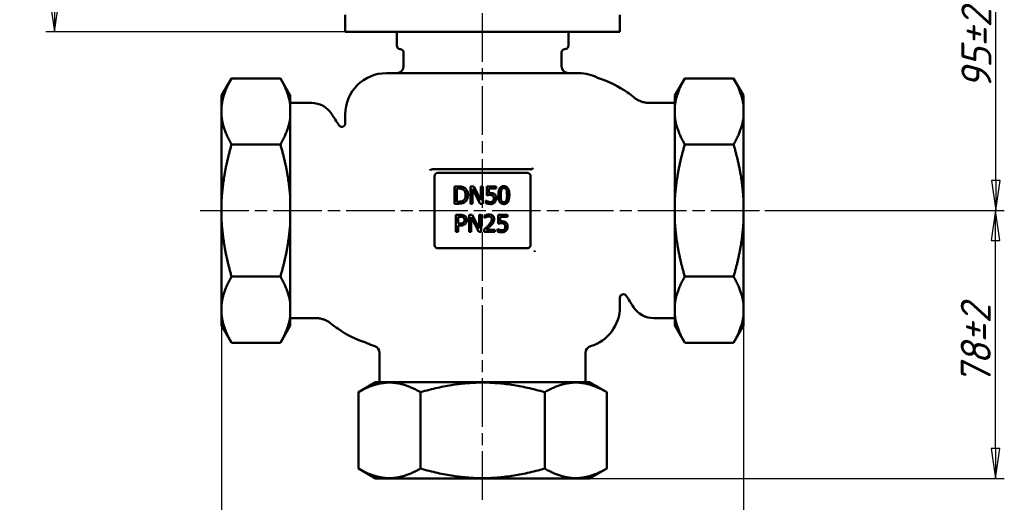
# Model space of a CAD drawing. Header units: millimetres. Extents: x -2152 to 4800, y -270 to 948.
# Tile 4 of 8: x 173 to 460, y 210 to 350. Entities that reach past the tile are written whole.
import ezdxf

# ---------------------------------------------------------------- set-up
doc = ezdxf.new("R2010")
doc.units = ezdxf.units.MM
doc.header["$LTSCALE"] = 2.5
doc.linetypes.add('CHAIN', pattern=[0.7087, 0.4724, -0.0591, 0.1181, -0.0591])
for name, color, linetype, lineweight in [('Видимый контур (ГОСТ)', 7, 'Continuous', 50), ('Осевая линия (ГОСТ)', 7, 'Continuous', 25), ('Размер (ГОСТ)', 7, 'Continuous', 25)]:
    doc.layers.add(name, color=color, linetype=linetype, lineweight=lineweight)
doc.styles.add('Обычный текст (ГОСТ)', font='GOST Common Italic.ttf')
doc.dimstyles.new('Обычный (ГОСТ)', dxfattribs={"dimscale": 2.5, "dimtxt": 3.5, "dimasz": 3.5, "dimexe": 1, "dimexo": 0, "dimgap": 0.5, "dimtad": 1, "dimtxsty": 'Обычный текст (ГОСТ)', "dimblk": 'Filled-1', "dimcen": 0.09, "dimdle": 15, "dimclrd": 256, "dimclre": 256, "dimclrt": 256, "dimazin": 2, "dimtfac": 0.714286, "dimtdec": 3, "dimtmove": 0, "dimatfit": 3, "dimfxl": 1, "dimtolj": 1, "dimlwd": 25, "dimlwe": 25, "dimarcsym": 0})

# ---------------------------------------------------------------- blocks, each defined once
blk = doc.blocks.new('Filled-1')
at = {"color": 0}
for p, q in [((0, 0), (-1, 0.143)), ((-1, 0.143), (-1, -0.143)), ((-1, 0), (0, 0)), ((-1, -0.143), (0, 0))]:
    blk.add_line(p, q, dxfattribs=at)
at = {"color": 0, "flags": 128}
blk.add_lwpolyline([(-1, -0.143), (0, 0), (-1, 0.143), (-1, -0.143)], dxfattribs=at)
at = {"color": 0}
blk.add_solid([(-1, -0.143), (0, 0), (-1, 0.143), (-1, -0.143)], dxfattribs=at)
blk = doc.blocks.new('*D11')
at = {"layer": 'Defpoints', "color": 0, "linetype": 'Continuous', "transparency": 16777216}
for p in [(231.78, 267.32), (383.78, 267.32), (383.78, 154.82)]:
    blk.add_point(p, dxfattribs=at)
at = {"layer": 'Размер (ГОСТ)', "linetype": 'Continuous', "lineweight": 25, "transparency": 16777216}
for p, q in [((231.78, 267.32), (231.78, 152.32)), ((383.78, 267.32), (383.78, 152.32)), ((240.53, 154.82), (375.03, 154.82))]:
    blk.add_line(p, q, dxfattribs=at)
at = {"layer": 'Размер (ГОСТ)', "linetype": 'Continuous', "lineweight": 25, "transparency": 16777216, "xscale": 8.75, "yscale": 8.75, "zscale": 8.75, "rotation": 180}
blk.add_blockref('Filled-1', (231.78, 154.82), dxfattribs=at)
at = {"layer": 'Размер (ГОСТ)', "linetype": 'Continuous', "lineweight": 25, "transparency": 16777216, "xscale": 8.75, "yscale": 8.75, "zscale": 8.75}
blk.add_blockref('Filled-1', (383.78, 154.82), dxfattribs=at)
at = {"layer": 'Размер (ГОСТ)', "linetype": 'Continuous', "lineweight": 25, "transparency": 16777216, "insert": (293.7, 164.82), "char_height": 8.75, "attachment_point": 1, "style": 'Обычный текст (ГОСТ)'}
blk.add_mtext('\\A1;\\fGOST Common|b0|i1;{\\H8.7500;152±2}', dxfattribs=at)
blk = doc.blocks.new('*D12')
at = {"layer": 'Defpoints', "color": 0, "linetype": 'Continuous', "transparency": 16777216}
for p in [(390.03, 294.57), (457.17, 294.57), (338.96, 216.57)]:
    blk.add_point(p, dxfattribs=at)
at = {"layer": 'Размер (ГОСТ)', "linetype": 'Continuous', "lineweight": 25, "transparency": 16777216}
for p, q in [((390.03, 294.57), (459.67, 294.57)), ((457.17, 225.32), (457.17, 285.82)), ((338.96, 216.57), (459.67, 216.57))]:
    blk.add_line(p, q, dxfattribs=at)
at = {"layer": 'Размер (ГОСТ)', "linetype": 'Continuous', "lineweight": 25, "transparency": 16777216, "xscale": 8.75, "yscale": 8.75, "zscale": 8.75}
for p, rotation in [((457.17, 294.57), 90), ((457.17, 216.57), 270)]:
    blk.add_blockref('Filled-1', p, dxfattribs=dict(at, rotation=rotation))
at = {"layer": 'Размер (ГОСТ)', "linetype": 'Continuous', "lineweight": 25, "transparency": 16777216, "insert": (447.05, 243.84), "char_height": 8.75, "attachment_point": 1, "rotation": 90, "style": 'Обычный текст (ГОСТ)'}
blk.add_mtext('\\A1;\\fGOST Common|b0|i1;{\\H8.7500;78±2}', dxfattribs=at)
blk = doc.blocks.new('*D13')
at = {"layer": 'Defpoints', "color": 0, "linetype": 'Continuous', "transparency": 16777216}
for p in [(319.74, 389.57), (457.24, 389.57), (390.03, 294.57)]:
    blk.add_point(p, dxfattribs=at)
at = {"layer": 'Размер (ГОСТ)', "linetype": 'Continuous', "lineweight": 25, "transparency": 16777216}
for p, q in [((319.74, 389.57), (459.74, 389.57)), ((457.24, 303.32), (457.24, 380.82)), ((390.03, 294.57), (459.74, 294.57))]:
    blk.add_line(p, q, dxfattribs=at)
at = {"layer": 'Размер (ГОСТ)', "linetype": 'Continuous', "lineweight": 25, "transparency": 16777216, "xscale": 8.75, "yscale": 8.75, "zscale": 8.75}
for p, rotation in [((457.24, 389.57), 90), ((457.24, 294.57), 270)]:
    blk.add_blockref('Filled-1', p, dxfattribs=dict(at, rotation=rotation))
at = {"layer": 'Размер (ГОСТ)', "linetype": 'Continuous', "lineweight": 25, "transparency": 16777216, "insert": (447.24, 329.91), "char_height": 8.75, "attachment_point": 1, "rotation": 90, "style": 'Обычный текст (ГОСТ)'}
blk.add_mtext('\\A1;\\fGOST Common|b0|i1;{\\H8.7500;95±2}', dxfattribs=at)
blk = doc.blocks.new('*D16')
at = {"layer": 'Defpoints', "color": 0, "linetype": 'Continuous', "transparency": 16777216}
for p in [(183.11, 615.57), (259.86, 615.57), (267.78, 346.57)]:
    blk.add_point(p, dxfattribs=at)
at = {"layer": 'Размер (ГОСТ)', "linetype": 'Continuous', "lineweight": 25, "transparency": 16777216}
for p, q in [((259.86, 615.57), (180.61, 615.57)), ((183.11, 355.32), (183.11, 606.82)), ((267.78, 346.57), (180.61, 346.57))]:
    blk.add_line(p, q, dxfattribs=at)
at = {"layer": 'Размер (ГОСТ)', "linetype": 'Continuous', "lineweight": 25, "transparency": 16777216, "xscale": 8.75, "yscale": 8.75, "zscale": 8.75}
for p, rotation in [((183.11, 615.57), 90), ((183.11, 346.57), 270)]:
    blk.add_blockref('Filled-1', p, dxfattribs=dict(at, rotation=rotation))
at = {"layer": 'Размер (ГОСТ)', "linetype": 'Continuous', "lineweight": 25, "transparency": 16777216, "insert": (173.11, 471.63), "char_height": 8.75, "attachment_point": 1, "rotation": 90, "style": 'Обычный текст (ГОСТ)'}
blk.add_mtext('\\A1;269', dxfattribs=at)

msp = doc.modelspace()

# ---------------------------------------------------------------- linework, layer by layer
at = {"layer": 'Видимый контур (ГОСТ)'}
for p, q in [((267.78, 351.573), (267.78, 346.573)), ((347.78, 351.573), (347.78, 346.573)), ((267.78, 346.573), (347.78, 346.573)), ((282.78, 346.573), (282.78, 342.573)), ((332.78, 346.573), (332.78, 342.573)), ((284.78, 336.573), (284.78, 340.573)), ((330.78, 336.573), (330.78, 340.573)), ((231.78, 328.059), (234.667, 333.059)), ((234.667, 333.059), (248.893, 333.059)), ((251.78, 328.059), (248.893, 333.059)), ((279.78, 334.573), (335.78, 334.573)), ((363.78, 328.059), (366.667, 333.059)), ((380.893, 333.059), (366.667, 333.059)), ((383.78, 328.059), (380.893, 333.059)), ((231.78, 328.059), (231.78, 325.052)), ((251.78, 325.052), (251.78, 328.059)), ((363.78, 328.059), (363.78, 325.052)), ((383.78, 325.052), (383.78, 328.059)), ((231.78, 325.052), (231.78, 321.822)), ((251.78, 325.903), (257.933, 325.903)), ((251.78, 325.052), (251.78, 321.822)), ((363.78, 325.903), (356.357, 325.903)), ((363.78, 321.822), (363.78, 325.052)), ((383.78, 321.822), (383.78, 325.052)), ((231.78, 321.822), (231.78, 297.803)), ((251.78, 297.803), (251.78, 321.822)), ((267.78, 319.937), (267.78, 322.573)), ((363.78, 321.822), (363.78, 297.803)), ((383.78, 297.803), (383.78, 321.822)), ((234.667, 313.816), (248.893, 313.816)), ((380.893, 313.816), (366.667, 313.816)), ((293.382, 306.573), (321.846, 306.573)), ((293.78, 304.713), (293.78, 304.573)), ((293.78, 304.573), (293.78, 284.573)), ((320.78, 305.573), (294.78, 305.573)), ((321.78, 304.573), (321.78, 304.713)), ((321.78, 284.573), (321.78, 304.573)), ((300.738, 301.569), (299.599, 301.569)), ((299.599, 301.569), (299.599, 296.569)), ((305.207, 301.569), (304.263, 301.569)), ((304.263, 301.569), (304.263, 296.569)), ((307.221, 297.61), (305.207, 301.569)), ((307.841, 301.569), (307.221, 301.569)), ((307.221, 301.569), (307.221, 297.61)), ((307.841, 296.569), (307.841, 301.569)), ((311.714, 301.569), (308.971, 301.569)), ((308.971, 301.569), (308.971, 298.992)), ((311.714, 300.981), (311.714, 301.569)), ((300.264, 300.994), (300.77, 300.994)), ((300.264, 297.144), (300.264, 300.994)), ((304.883, 296.569), (304.883, 300.88)), ((304.883, 300.88), (307.095, 296.569)), ((309.615, 299.648), (309.615, 300.981)), ((309.615, 300.981), (311.714, 300.981)), ((231.78, 297.803), (231.78, 291.342)), ((251.78, 297.803), (251.78, 291.342)), ((299.599, 296.569), (300.75, 296.569)), ((300.77, 297.144), (300.264, 297.144)), ((304.263, 296.569), (304.883, 296.569)), ((307.095, 296.569), (307.841, 296.569)), ((308.813, 297.456), (308.764, 297.456)), ((308.764, 297.456), (308.764, 296.747)), ((363.78, 291.342), (363.78, 297.803)), ((383.78, 291.342), (383.78, 297.803)), ((301.291, 293.337), (300.035, 293.337)), ((300.035, 293.337), (300.035, 288.337)), ((300.699, 290.768), (300.699, 292.761)), ((300.699, 292.761), (301.25, 292.761)), ((304.771, 293.337), (303.827, 293.337)), ((303.827, 293.337), (303.827, 288.337)), ((304.447, 292.648), (306.659, 288.337)), ((304.447, 288.337), (304.447, 292.648)), ((306.785, 289.378), (304.771, 293.337)), ((307.405, 293.337), (306.785, 293.337)), ((306.785, 293.337), (306.785, 289.378)), ((307.405, 288.337), (307.405, 293.337)), ((308.381, 293.142), (308.381, 292.429)), ((315.031, 293.337), (312.287, 293.337)), ((312.287, 293.337), (312.287, 290.76)), ((312.932, 291.416), (312.932, 292.749)), ((312.932, 292.749), (315.031, 292.749)), ((315.031, 292.749), (315.031, 293.337)), ((231.78, 291.342), (231.78, 267.323)), ((251.78, 267.323), (251.78, 291.342)), ((301.153, 290.768), (300.699, 290.768)), ((300.699, 288.337), (300.699, 290.2)), ((300.699, 290.2), (301.262, 290.2)), ((308.381, 292.429), (308.418, 292.429)), ((363.78, 291.342), (363.78, 267.323)), ((383.78, 267.323), (383.78, 291.342)), ((300.035, 288.337), (300.699, 288.337)), ((303.827, 288.337), (304.447, 288.337)), ((306.659, 288.337), (307.405, 288.337)), ((308.276, 289.046), (308.276, 288.337)), ((308.276, 288.337), (311.36, 288.337)), ((311.36, 288.916), (308.904, 288.916)), ((311.36, 288.337), (311.36, 288.916)), ((312.129, 289.224), (312.081, 289.224)), ((312.081, 289.224), (312.081, 288.515)), ((293.78, 284.573), (293.78, 284.159)), ((321.78, 284.432), (321.78, 284.573)), ((294.78, 283.573), (320.78, 283.573)), ((234.667, 275.329), (248.893, 275.329)), ((380.893, 275.329), (366.667, 275.329)), ((231.78, 267.323), (231.78, 264.093)), ((251.78, 267.323), (251.78, 264.093)), ((347.78, 269.208), (347.78, 266.573)), ((363.78, 264.093), (363.78, 267.323)), ((383.78, 264.093), (383.78, 267.323)), ((231.78, 264.093), (231.78, 261.086)), ((251.78, 261.086), (251.78, 264.093)), ((363.78, 264.093), (363.78, 261.086)), ((383.78, 261.086), (383.78, 264.093)), ((231.78, 261.086), (234.667, 256.086)), ((251.78, 261.086), (248.893, 256.086)), ((251.78, 263.243), (259.203, 263.243)), ((363.78, 263.243), (357.627, 263.243)), ((363.78, 261.086), (366.667, 256.086)), ((383.78, 261.086), (380.893, 256.086)), ((234.667, 256.086), (248.893, 256.086)), ((380.893, 256.086), (366.667, 256.086)), ((277.78, 253.156), (277.78, 244.573)), ((337.78, 253.156), (337.78, 244.573)), ((276.603, 244.573), (271.603, 241.686)), ((338.957, 244.573), (276.603, 244.573)), ((338.957, 244.573), (343.957, 241.686)), ((271.603, 241.686), (271.603, 219.459)), ((289.692, 241.686), (289.692, 219.459)), ((325.868, 241.686), (325.868, 219.459)), ((343.957, 241.686), (343.957, 219.459)), ((276.603, 216.573), (271.603, 219.459)), ((338.957, 216.573), (343.957, 219.459)), ((276.603, 216.573), (338.957, 216.573))]:
    msp.add_line(p, q, dxfattribs=at)
for centre, radius, start, end in [((283.78, 342.573), 1, 180, 270), ((283.78, 340.573), 1, 0, 90), ((331.78, 340.573), 1, 90, 180), ((331.78, 342.573), 1, 270, 0), ((282.78, 336.573), 2, 270, 0), ((332.78, 336.573), 2, 180, 270), ((279.78, 322.573), 12, 90, 180), ((335.78, 322.573), 12, 61.78679, 90), ((257.933, 318.903), 7, 32.53987, 90), ((266.78, 319.937), 1, 213.02992, 0), ((294.78, 304.573), 1, 90, 180), ((320.78, 304.573), 1, 0, 90), ((294.78, 284.573), 1, 180, 270), ((320.78, 284.573), 1, 270, 0), ((348.78, 269.208), 1, 33.02992, 180), ((335.78, 266.573), 12, 286.60155, 0), ((357.627, 270.243), 7, 212.53987, 270), ((279.78, 266.573), 12, 241.78679, 253.39845), ((275.78, 253.156), 2, 0, 73.39845), ((339.78, 253.156), 2, 106.60155, 180)]:
    msp.add_arc(centre, radius, start, end, dxfattribs=at)
for points, weights in [([(234.667, 333.059), (232.195, 328.777), (231.78, 325.052)], [1.00878643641, 1.03020472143, 1]), ([(251.78, 325.052), (251.365, 328.777), (248.893, 333.059)], [1, 1.03020472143, 1.00878643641]), ([(366.667, 333.059), (364.195, 328.777), (363.78, 325.052)], [1.00878643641, 1.03020472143, 1]), ([(383.78, 325.052), (383.365, 328.777), (380.893, 333.059)], [1, 1.03020472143, 1.00878643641]), ([(231.78, 321.822), (232.195, 318.097), (234.667, 313.816)], [1, 1.03020472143, 1.00878643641]), ([(248.893, 313.816), (251.365, 318.097), (251.78, 321.822)], [1.00878643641, 1.03020472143, 1]), ([(363.78, 321.822), (364.195, 318.097), (366.667, 313.816)], [1, 1.03020472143, 1.00878643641]), ([(380.893, 313.816), (383.365, 318.097), (383.78, 321.822)], [1.00878643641, 1.03020472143, 1]), ([(234.667, 313.816), (232.195, 305.253), (231.78, 297.803)], [1.00878643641, 1.03020472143, 1]), ([(251.78, 297.803), (251.365, 305.253), (248.893, 313.816)], [1, 1.03020472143, 1.00878643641]), ([(366.667, 313.816), (364.195, 305.253), (363.78, 297.803)], [1.00878643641, 1.03020472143, 1]), ([(383.78, 297.803), (383.365, 305.253), (380.893, 313.816)], [1, 1.03020472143, 1.00878643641]), ([(231.78, 291.342), (232.195, 283.892), (234.667, 275.329)], [1, 1.03020472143, 1.00878643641]), ([(248.893, 275.329), (251.365, 283.892), (251.78, 291.342)], [1.00878643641, 1.03020472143, 1]), ([(363.78, 291.342), (364.195, 283.892), (366.667, 275.329)], [1, 1.03020472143, 1.00878643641]), ([(380.893, 275.329), (383.365, 283.892), (383.78, 291.342)], [1.00878643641, 1.03020472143, 1]), ([(234.667, 275.329), (232.195, 271.048), (231.78, 267.323)], [1.00878643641, 1.03020472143, 1]), ([(251.78, 267.323), (251.365, 271.048), (248.893, 275.329)], [1, 1.03020472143, 1.00878643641]), ([(366.667, 275.329), (364.195, 271.048), (363.78, 267.323)], [1.00878643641, 1.03020472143, 1]), ([(383.78, 267.323), (383.365, 271.048), (380.893, 275.329)], [1, 1.03020472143, 1.00878643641]), ([(231.78, 264.093), (232.195, 260.368), (234.667, 256.086)], [1, 1.03020472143, 1.00878643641]), ([(248.893, 256.086), (251.365, 260.368), (251.78, 264.093)], [1.00878643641, 1.03020472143, 1]), ([(363.78, 264.093), (364.195, 260.368), (366.667, 256.086)], [1, 1.03020472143, 1.00878643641]), ([(380.893, 256.086), (383.365, 260.368), (383.78, 264.093)], [1.00878643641, 1.03020472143, 1]), ([(289.692, 241.686), (280.648, 246.907), (271.603, 241.686)], [1, 1.15470053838, 1]), ([(325.868, 241.686), (307.78, 246.907), (289.692, 241.686)], [1, 1.15470053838, 1]), ([(343.957, 241.686), (334.913, 246.907), (325.868, 241.686)], [1, 1.15470053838, 1]), ([(271.603, 219.459), (280.648, 214.238), (289.692, 219.459)], [1, 1.15470053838, 1]), ([(289.692, 219.459), (307.78, 214.238), (325.868, 219.459)], [1, 1.15470053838, 1]), ([(325.868, 219.459), (334.913, 214.238), (343.957, 219.459)], [1, 1.15470053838, 1])]:
    msp.add_rational_spline(points, weights, degree=2, dxfattribs=at)
for points, knots in [([(341.585, 333.093), (341.571, 333.097), (341.558, 333.102), (341.535, 333.11), (341.524, 333.114), (341.505, 333.122), (341.497, 333.125), (341.482, 333.132), (341.475, 333.136), (341.463, 333.142), (341.458, 333.144), (341.453, 333.147)], [2.262726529, 2.262726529, 2.262726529, 2.262726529, 2.278857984, 2.278857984, 2.294989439, 2.294989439, 2.311120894, 2.311120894, 2.327252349, 2.327252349, 2.343383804, 2.343383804, 2.343383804, 2.343383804]), ([(341.585, 333.093), (344.56, 332.19), (347.406, 330.751), (350.644, 328.483), (351.313, 327.978), (351.965, 327.452)], [0, 0, 0, 0, 0.9358284, 0.9358284, 1.187266, 1.187266, 1.187266, 1.187266]), ([(356.357, 325.903), (355.988, 325.903), (355.618, 325.932), (354.901, 326.046), (354.555, 326.13), (353.907, 326.336), (353.605, 326.459), (353.052, 326.724), (352.801, 326.867), (352.348, 327.158), (352.146, 327.306), (351.965, 327.452)], [3.0214769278, 3.0214769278, 3.0214769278, 3.0214769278, 3.022627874, 3.022627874, 3.0237788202, 3.0237788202, 3.0249297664, 3.0249297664, 3.0260807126, 3.0260807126, 3.0272316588, 3.0272316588, 3.0272316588, 3.0272316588]), ([(322.225, 306.715), (322.319, 306.806), (322.421, 306.897), (322.527, 306.983), (322.528, 306.984), (322.529, 306.985)], [0, 0, 0, 0, 0.040793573, 0.040793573, 0.04115635, 0.04115635, 0.04115635, 0.04115635]), ([(292.542, 306.573), (292.544, 306.568), (292.546, 306.563), (292.578, 306.475), (292.608, 306.391), (292.638, 306.308)], [-0.180403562, -0.180403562, -0.180403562, -0.180403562, -0.178812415, -0.178812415, -0.15197941, -0.15197941, -0.15197941, -0.15197941]), ([(292.638, 306.308), (292.636, 306.316), (292.634, 306.323), (292.634, 306.333), (292.634, 306.335), (292.635, 306.339), (292.635, 306.341), (292.637, 306.348), (292.638, 306.352), (292.644, 306.363), (292.649, 306.37), (292.67, 306.393), (292.688, 306.407), (292.739, 306.44), (292.786, 306.464), (292.941, 306.523), (293.084, 306.56), (293.314, 306.572), (293.348, 306.573), (293.382, 306.573)], [0, 0, 0, 0, 0.0025071, 0.0025071, 0.003250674, 0.003250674, 0.00399113, 0.00399113, 0.005513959, 0.005513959, 0.008171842, 0.008171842, 0.012918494, 0.012918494, 0.022677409, 0.022677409, 0.038996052, 0.038996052, 0.041819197, 0.041819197, 0.041819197, 0.041819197]), ([(321.846, 306.573), (321.96, 306.598), (322.052, 306.619), (322.155, 306.664), (322.184, 306.68), (322.214, 306.705), (322.22, 306.71), (322.225, 306.715)], [0.09512826, 0.09512826, 0.09512826, 0.09512826, 0.134410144, 0.134410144, 0.152205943, 0.152205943, 0.156497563, 0.156497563, 0.156497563, 0.156497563]), ([(321.896, 306.441), (321.896, 306.442), (321.895, 306.443), (321.88, 306.486), (321.863, 306.529), (321.846, 306.573)], [-0.000365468, -0.000365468, -0.000365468, -0.000365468, 0, 0, 0.015388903, 0.015388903, 0.015388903, 0.015388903]), ([(302.529, 301.172), (302.321, 301.308), (302.084, 301.401), (301.717, 301.497), (301.411, 301.569), (300.738, 301.569)], [-0.5833895, -0.5833895, -0.5833895, -0.5833895, -0.20190411, -0.20190411, 0, 0, 0, 0]), ([(303.541, 299.065), (303.541, 299.344), (303.512, 299.626), (303.356, 300.199), (303.237, 300.413), (302.972, 300.811), (302.77, 301.012), (302.529, 301.172)], [-0.19391164, -0.19391164, -0.19391164, -0.19391164, -0.14353863, -0.14353863, -0.08692514, -0.08692514, 0, 0, 0, 0]), ([(313.979, 301.67), (313.85, 301.67), (313.721, 301.659), (313.479, 301.605), (313.369, 301.566), (313.117, 301.435), (312.991, 301.332), (312.763, 301.058), (312.658, 300.869), (312.426, 300.167), (312.379, 299.61), (312.379, 299.065)], [-0.45154838, -0.45154838, -0.45154838, -0.45154838, -0.38995176, -0.38995176, -0.33368624, -0.33368624, -0.25445639, -0.25445639, -0.16358721, -0.16358721, 0, 0, 0, 0]), ([(315.576, 299.069), (315.576, 299.409), (315.556, 299.767), (315.454, 300.365), (315.382, 300.636), (315.175, 301.067), (315.073, 301.202), (314.856, 301.416), (314.723, 301.504), (314.384, 301.641), (314.182, 301.67), (313.979, 301.67)], [-0.27402288, -0.27402288, -0.27402288, -0.27402288, -0.20556274, -0.20556274, -0.15218229, -0.15218229, -0.10960618, -0.10960618, -0.06075326, -0.06075326, 0, 0, 0, 0]), ([(300.77, 300.994), (301.169, 300.994), (301.398, 300.952), (301.723, 300.875), (301.913, 300.799), (302.091, 300.694)], [-0.10011173, -0.10011173, -0.10011173, -0.10011173, -0.06207019, -0.06207019, 0, 0, 0, 0]), ([(302.091, 300.694), (302.226, 300.611), (302.346, 300.51), (302.551, 300.265), (302.632, 300.126), (302.808, 299.693), (302.849, 299.379), (302.849, 299.073)], [-0.18747761, -0.18747761, -0.18747761, -0.18747761, -0.14005988, -0.14005988, -0.09183908, -0.09183908, 0, 0, 0, 0]), ([(302.849, 299.073), (302.849, 298.849), (302.829, 298.617), (302.74, 298.255), (302.678, 298.069), (302.449, 297.721), (302.314, 297.586), (302.152, 297.477)], [-0.22624751, -0.22624751, -0.22624751, -0.22624751, -0.12506032, -0.12506032, -0.05855708, -0.05855708, 0, 0, 0, 0]), ([(302.52, 296.97), (302.701, 297.089), (302.858, 297.235), (303.146, 297.595), (303.261, 297.803), (303.481, 298.336), (303.541, 298.697), (303.541, 299.065)], [-0.22865787, -0.22865787, -0.22865787, -0.22865787, -0.17313316, -0.17313316, -0.1105053, -0.1105053, 0, 0, 0, 0]), ([(308.971, 298.992), (309.106, 299.022), (309.275, 299.05), (309.483, 299.082), (309.687, 299.113), (309.96, 299.113)], [-0.23461713, -0.23461713, -0.23461713, -0.23461713, -0.08180874, -0.08180874, 0, 0, 0, 0]), ([(310.069, 299.677), (309.998, 299.677), (309.925, 299.674), (309.82, 299.669), (309.734, 299.664), (309.615, 299.648)], [-0.10981497, -0.10981497, -0.10981497, -0.10981497, -0.03586846, -0.03586846, 0, 0, 0, 0]), ([(309.96, 299.113), (310.163, 299.113), (310.371, 299.088), (310.623, 298.994), (310.706, 298.947), (310.778, 298.883)], [-0.080772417, -0.080772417, -0.080772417, -0.080772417, -0.028998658, -0.028998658, 0, 0, 0, 0]), ([(311.228, 299.365), (311.15, 299.424), (311.067, 299.477), (310.896, 299.561), (310.809, 299.593), (310.632, 299.635), (310.436, 299.677), (310.069, 299.677)], [-0.34423259, -0.34423259, -0.34423259, -0.34423259, -0.22387194, -0.22387194, -0.1102058, -0.1102058, 0, 0, 0, 0]), ([(310.778, 298.883), (310.825, 298.844), (310.866, 298.801), (310.95, 298.686), (310.978, 298.626), (311.044, 298.466), (311.062, 298.314), (311.062, 298.161)], [-0.067984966, -0.067984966, -0.067984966, -0.067984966, -0.058531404, -0.058531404, -0.045824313, -0.045824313, 0, 0, 0, 0]), ([(311.742, 298.157), (311.742, 298.316), (311.73, 298.481), (311.67, 298.748), (311.63, 298.868), (311.47, 299.142), (311.361, 299.264), (311.228, 299.365)], [-0.15755188, -0.15755188, -0.15755188, -0.15755188, -0.09509178, -0.09509178, -0.05012241, -0.05012241, 0, 0, 0, 0]), ([(312.379, 299.065), (312.379, 298.724), (312.398, 298.364), (312.499, 297.766), (312.57, 297.496), (312.771, 297.075), (312.871, 296.939), (313.094, 296.718), (313.228, 296.631), (313.57, 296.493), (313.774, 296.464), (313.979, 296.464)], [-0.29226865, -0.29226865, -0.29226865, -0.29226865, -0.21529603, -0.21529603, -0.15565285, -0.15565285, -0.11039881, -0.11039881, -0.06144772, -0.06144772, 0, 0, 0, 0]), ([(313.059, 299.065), (313.059, 299.56), (313.087, 299.853), (313.118, 300.169), (313.157, 300.395), (313.234, 300.588)], [-0.095542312, -0.095542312, -0.095542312, -0.095542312, -0.062346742, -0.062346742, 0, 0, 0, 0]), ([(313.229, 297.558), (313.129, 297.821), (313.102, 298.074), (313.066, 298.464), (313.059, 298.787), (313.059, 299.065)], [-0.11677792, -0.11677792, -0.11677792, -0.11677792, -0.0834865, -0.0834865, 0, 0, 0, 0]), ([(313.234, 300.588), (313.259, 300.653), (313.29, 300.716), (313.361, 300.827), (313.4, 300.876), (313.521, 300.994), (313.596, 301.035), (313.759, 301.1), (313.87, 301.115), (313.979, 301.115)], [-0.077704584, -0.077704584, -0.077704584, -0.077704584, -0.064610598, -0.064610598, -0.052823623, -0.052823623, -0.032829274, -0.032829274, 0, 0, 0, 0]), ([(313.979, 301.115), (314.04, 301.115), (314.102, 301.11), (314.217, 301.089), (314.27, 301.073), (314.367, 301.029), (314.445, 300.988), (314.608, 300.815), (314.668, 300.708), (314.712, 300.596)], [-0.15084824, -0.15084824, -0.15084824, -0.15084824, -0.10900781, -0.10900781, -0.07127963, -0.07127963, -0.03612729, -0.03612729, 0, 0, 0, 0]), ([(313.979, 296.464), (314.106, 296.464), (314.234, 296.475), (314.472, 296.528), (314.581, 296.566), (314.832, 296.696), (314.958, 296.799), (315.187, 297.074), (315.293, 297.263), (315.528, 297.966), (315.576, 298.523), (315.576, 299.069)], [-0.44858936, -0.44858936, -0.44858936, -0.44858936, -0.38835018, -0.38835018, -0.3332059, -0.3332059, -0.25459386, -0.25459386, -0.16374382, -0.16374382, 0, 0, 0, 0]), ([(314.712, 300.596), (314.808, 300.355), (314.841, 300.088), (314.885, 299.674), (314.895, 299.359), (314.895, 299.069)], [-0.12459586, -0.12459586, -0.12459586, -0.12459586, -0.0869176, -0.0869176, 0, 0, 0, 0]), ([(314.895, 299.069), (314.895, 298.593), (314.869, 298.315), (314.832, 297.968), (314.793, 297.739), (314.717, 297.545)], [-0.10505462, -0.10505462, -0.10505462, -0.10505462, -0.06228071, -0.06228071, 0, 0, 0, 0]), ([(300.75, 296.569), (301.066, 296.569), (301.437, 296.585), (301.889, 296.679), (302.168, 296.749), (302.52, 296.97)], [-0.40120133, -0.40120133, -0.40120133, -0.40120133, -0.12468994, -0.12468994, 0, 0, 0, 0]), ([(302.152, 297.477), (302.061, 297.413), (301.966, 297.36), (301.722, 297.255), (301.602, 297.227), (301.296, 297.162), (301.026, 297.144), (300.77, 297.144)], [-0.10616033, -0.10616033, -0.10616033, -0.10616033, -0.09390346, -0.09390346, -0.07666127, -0.07666127, 0, 0, 0, 0]), ([(308.764, 296.747), (308.953, 296.654), (309.163, 296.589), (309.498, 296.513), (309.747, 296.464), (310.073, 296.464)], [-0.25253238, -0.25253238, -0.25253238, -0.25253238, -0.09786237, -0.09786237, 0, 0, 0, 0]), ([(309.352, 297.189), (309.244, 297.229), (309.136, 297.275), (308.994, 297.347), (308.889, 297.4), (308.813, 297.456)], [-0.10085869, -0.10085869, -0.10085869, -0.10085869, -0.02822659, -0.02822659, 0, 0, 0, 0]), ([(310.085, 297.043), (309.962, 297.043), (309.835, 297.053), (309.592, 297.11), (309.471, 297.148), (309.352, 297.189)], [-0.074865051, -0.074865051, -0.074865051, -0.074865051, -0.037820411, -0.037820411, 0, 0, 0, 0]), ([(310.073, 296.464), (310.214, 296.464), (310.355, 296.477), (310.584, 296.526), (310.713, 296.562), (311.028, 296.715), (311.176, 296.819), (311.301, 296.954)], [-0.18091354, -0.18091354, -0.18091354, -0.18091354, -0.10502558, -0.10502558, -0.05503834, -0.05503834, 0, 0, 0, 0]), ([(310.806, 297.347), (310.762, 297.295), (310.711, 297.249), (310.6, 297.171), (310.541, 297.14), (310.412, 297.09), (310.275, 297.043), (310.085, 297.043)], [-0.16579826, -0.16579826, -0.16579826, -0.16579826, -0.11104846, -0.11104846, -0.0570336, -0.0570336, 0, 0, 0, 0]), ([(311.062, 298.161), (311.062, 297.918), (311.022, 297.769), (310.952, 297.562), (310.891, 297.448), (310.806, 297.347)], [-0.065522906, -0.065522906, -0.065522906, -0.065522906, -0.039481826, -0.039481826, 0, 0, 0, 0]), ([(311.301, 296.954), (311.445, 297.11), (311.552, 297.29), (311.677, 297.622), (311.742, 297.844), (311.742, 298.157)], [-0.23433092, -0.23433092, -0.23433092, -0.23433092, -0.0940436, -0.0940436, 0, 0, 0, 0]), ([(313.979, 297.019), (313.915, 297.019), (313.85, 297.024), (313.73, 297.047), (313.674, 297.064), (313.581, 297.108), (313.5, 297.151), (313.332, 297.334), (313.273, 297.443), (313.229, 297.558)], [-0.17522293, -0.17522293, -0.17522293, -0.17522293, -0.12208993, -0.12208993, -0.07436603, -0.07436603, -0.03684736, -0.03684736, 0, 0, 0, 0]), ([(314.717, 297.545), (314.692, 297.481), (314.662, 297.418), (314.592, 297.307), (314.554, 297.258), (314.435, 297.141), (314.36, 297.1), (314.196, 297.034), (314.087, 297.019), (313.979, 297.019)], [-0.078745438, -0.078745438, -0.078745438, -0.078745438, -0.065200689, -0.065200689, -0.052990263, -0.052990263, -0.032505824, -0.032505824, 0, 0, 0, 0]), ([(301.25, 292.761), (301.393, 292.761), (301.623, 292.755), (301.929, 292.683), (302.041, 292.638), (302.142, 292.571)], [-0.094399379, -0.094399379, -0.094399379, -0.094399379, -0.036303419, -0.036303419, 0, 0, 0, 0]), ([(302.599, 293.025), (302.433, 293.141), (302.246, 293.217), (301.885, 293.302), (301.648, 293.337), (301.291, 293.337)], [-0.23650533, -0.23650533, -0.23650533, -0.23650533, -0.10705806, -0.10705806, 0, 0, 0, 0]), ([(302.142, 292.571), (302.206, 292.528), (302.264, 292.477), (302.362, 292.358), (302.4, 292.293), (302.483, 292.092), (302.502, 291.95), (302.502, 291.809)], [-0.088610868, -0.088610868, -0.088610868, -0.088610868, -0.065242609, -0.065242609, -0.042175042, -0.042175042, 0, 0, 0, 0]), ([(303.195, 291.829), (303.195, 291.98), (303.18, 292.132), (303.114, 292.375), (303.069, 292.501), (302.878, 292.794), (302.751, 292.921), (302.599, 293.025)], [-0.17880741, -0.17880741, -0.17880741, -0.17880741, -0.10490049, -0.10490049, -0.05499793, -0.05499793, 0, 0, 0, 0]), ([(309.662, 293.442), (309.425, 293.442), (309.188, 293.404), (308.861, 293.316), (308.585, 293.242), (308.381, 293.142)], [-0.22701346, -0.22701346, -0.22701346, -0.22701346, -0.06786, -0.06786, 0, 0, 0, 0]), ([(308.418, 292.429), (308.483, 292.475), (308.563, 292.525), (308.666, 292.588), (308.764, 292.648), (308.904, 292.704)], [-0.13176825, -0.13176825, -0.13176825, -0.13176825, -0.04528958, -0.04528958, 0, 0, 0, 0]), ([(308.904, 292.704), (309.017, 292.751), (309.134, 292.789), (309.311, 292.832), (309.443, 292.862), (309.613, 292.862)], [-0.15502928, -0.15502928, -0.15502928, -0.15502928, -0.05095504, -0.05095504, 0, 0, 0, 0]), ([(309.613, 292.862), (309.774, 292.862), (309.886, 292.835), (310.059, 292.776), (310.147, 292.727), (310.225, 292.66)], [-0.054796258, -0.054796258, -0.054796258, -0.054796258, -0.030759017, -0.030759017, 0, 0, 0, 0]), ([(311.153, 292.068), (311.153, 292.175), (311.144, 292.282), (311.106, 292.484), (311.079, 292.579), (310.977, 292.817), (310.887, 292.946), (310.681, 293.146), (310.547, 293.249), (310.133, 293.411), (309.895, 293.442), (309.662, 293.442)], [-0.31494552, -0.31494552, -0.31494552, -0.31494552, -0.26181315, -0.26181315, -0.21284733, -0.21284733, -0.13327074, -0.13327074, -0.07007774, -0.07007774, 0, 0, 0, 0]), ([(310.225, 292.66), (310.265, 292.626), (310.299, 292.587), (310.361, 292.5), (310.387, 292.451), (310.433, 292.338), (310.472, 292.221), (310.472, 292.032)], [-0.14647987, -0.14647987, -0.14647987, -0.14647987, -0.10266461, -0.10266461, -0.05673405, -0.05673405, 0, 0, 0, 0]), ([(302.219, 291.067), (302.164, 291.011), (302.103, 290.963), (301.941, 290.87), (301.854, 290.845), (301.617, 290.783), (301.381, 290.768), (301.153, 290.768)], [-0.096998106, -0.096998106, -0.096998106, -0.096998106, -0.084935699, -0.084935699, -0.068318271, -0.068318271, 0, 0, 0, 0]), ([(301.262, 290.2), (301.768, 290.2), (302.043, 290.289), (302.406, 290.437), (302.595, 290.559), (302.757, 290.719)], [-0.11774652, -0.11774652, -0.11774652, -0.11774652, -0.06855251, -0.06855251, 0, 0, 0, 0]), ([(302.502, 291.809), (302.502, 291.603), (302.466, 291.467), (302.379, 291.256), (302.307, 291.156), (302.219, 291.067)], [-0.068304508, -0.068304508, -0.068304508, -0.068304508, -0.037385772, -0.037385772, 0, 0, 0, 0]), ([(302.757, 290.719), (302.827, 290.787), (302.888, 290.862), (302.997, 291.029), (303.042, 291.119), (303.138, 291.362), (303.195, 291.567), (303.195, 291.829)], [-0.17695111, -0.17695111, -0.17695111, -0.17695111, -0.12885579, -0.12885579, -0.07880821, -0.07880821, 0, 0, 0, 0]), ([(309.484, 290.249), (309.296, 290.043), (309.103, 289.842), (308.783, 289.529), (308.572, 289.324), (308.276, 289.046)], [-0.32226049, -0.32226049, -0.32226049, -0.32226049, -0.12190701, -0.12190701, 0, 0, 0, 0]), ([(308.904, 288.916), (309.095, 289.093), (309.336, 289.322), (309.694, 289.664), (309.913, 289.873), (310.225, 290.213)], [-0.28798293, -0.28798293, -0.28798293, -0.28798293, -0.13844585, -0.13844585, 0, 0, 0, 0]), ([(310.472, 292.032), (310.472, 291.898), (310.455, 291.766), (310.384, 291.503), (310.331, 291.375), (310.095, 290.95), (309.778, 290.573), (309.484, 290.249)], [-0.23455523, -0.23455523, -0.23455523, -0.23455523, -0.18389683, -0.18389683, -0.13144601, -0.13144601, 0, 0, 0, 0]), ([(310.225, 290.213), (310.353, 290.349), (310.477, 290.489), (310.647, 290.696), (310.775, 290.855), (310.894, 291.067)], [-0.24273944, -0.24273944, -0.24273944, -0.24273944, -0.07305749, -0.07305749, 0, 0, 0, 0]), ([(310.894, 291.067), (310.977, 291.212), (311.039, 291.365), (311.108, 291.612), (311.153, 291.792), (311.153, 292.068)], [-0.23672028, -0.23672028, -0.23672028, -0.23672028, -0.08275537, -0.08275537, 0, 0, 0, 0]), ([(312.287, 290.76), (312.423, 290.789), (312.591, 290.817), (312.8, 290.85), (313.003, 290.881), (313.276, 290.881)], [-0.23461713, -0.23461713, -0.23461713, -0.23461713, -0.08180874, -0.08180874, 0, 0, 0, 0]), ([(313.385, 291.444), (313.315, 291.444), (313.241, 291.442), (313.136, 291.436), (313.05, 291.432), (312.932, 291.416)], [-0.10981497, -0.10981497, -0.10981497, -0.10981497, -0.03586846, -0.03586846, 0, 0, 0, 0]), ([(313.276, 290.881), (313.48, 290.881), (313.687, 290.856), (313.939, 290.762), (314.022, 290.714), (314.095, 290.65)], [-0.080772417, -0.080772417, -0.080772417, -0.080772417, -0.028998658, -0.028998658, 0, 0, 0, 0]), ([(314.544, 291.132), (314.467, 291.192), (314.384, 291.245), (314.212, 291.329), (314.126, 291.36), (313.948, 291.402), (313.753, 291.444), (313.385, 291.444)], [-0.34423259, -0.34423259, -0.34423259, -0.34423259, -0.22387194, -0.22387194, -0.1102058, -0.1102058, 0, 0, 0, 0]), ([(314.095, 290.65), (314.141, 290.612), (314.183, 290.568), (314.267, 290.454), (314.294, 290.394), (314.36, 290.233), (314.378, 290.082), (314.378, 289.929)], [-0.067984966, -0.067984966, -0.067984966, -0.067984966, -0.058531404, -0.058531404, -0.045824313, -0.045824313, 0, 0, 0, 0]), ([(314.378, 289.929), (314.378, 289.686), (314.338, 289.537), (314.269, 289.33), (314.207, 289.215), (314.123, 289.114)], [-0.065522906, -0.065522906, -0.065522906, -0.065522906, -0.039481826, -0.039481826, 0, 0, 0, 0]), ([(315.059, 289.925), (315.059, 290.084), (315.047, 290.249), (314.987, 290.515), (314.947, 290.636), (314.787, 290.91), (314.678, 291.032), (314.544, 291.132)], [-0.15755188, -0.15755188, -0.15755188, -0.15755188, -0.09509178, -0.09509178, -0.05012241, -0.05012241, 0, 0, 0, 0]), ([(314.617, 288.721), (314.762, 288.877), (314.869, 289.057), (314.993, 289.39), (315.059, 289.611), (315.059, 289.925)], [-0.23433092, -0.23433092, -0.23433092, -0.23433092, -0.0940436, -0.0940436, 0, 0, 0, 0]), ([(312.081, 288.515), (312.27, 288.422), (312.479, 288.357), (312.814, 288.281), (313.063, 288.231), (313.39, 288.231)], [-0.25253238, -0.25253238, -0.25253238, -0.25253238, -0.09786237, -0.09786237, 0, 0, 0, 0]), ([(312.668, 288.956), (312.561, 288.997), (312.453, 289.042), (312.31, 289.114), (312.205, 289.168), (312.129, 289.224)], [-0.10085869, -0.10085869, -0.10085869, -0.10085869, -0.02822659, -0.02822659, 0, 0, 0, 0]), ([(313.402, 288.811), (313.278, 288.811), (313.151, 288.821), (312.908, 288.878), (312.787, 288.915), (312.668, 288.956)], [-0.074865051, -0.074865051, -0.074865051, -0.074865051, -0.037820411, -0.037820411, 0, 0, 0, 0]), ([(313.39, 288.231), (313.531, 288.231), (313.671, 288.244), (313.9, 288.294), (314.03, 288.329), (314.345, 288.482), (314.492, 288.587), (314.617, 288.721)], [-0.18091354, -0.18091354, -0.18091354, -0.18091354, -0.10502558, -0.10502558, -0.05503834, -0.05503834, 0, 0, 0, 0]), ([(314.123, 289.114), (314.078, 289.063), (314.028, 289.017), (313.917, 288.939), (313.858, 288.908), (313.728, 288.858), (313.592, 288.811), (313.402, 288.811)], [-0.16579826, -0.16579826, -0.16579826, -0.16579826, -0.11104846, -0.11104846, -0.0570336, -0.0570336, 0, 0, 0, 0]), ([(322.944, 282.775), (322.941, 282.784), (322.936, 282.793), (322.924, 282.811), (322.916, 282.818), (322.897, 282.833), (322.886, 282.841), (322.871, 282.85), (322.87, 282.851), (322.868, 282.852)], [-0.01435848, -0.01435848, -0.01435848, -0.01435848, -0.010219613, -0.010219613, -0.005300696, -0.005300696, 0, 0, 0.000487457, 0.000487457, 0.000487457, 0.000487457]), ([(323.018, 282.573), (323.016, 282.577), (323.015, 282.582), (322.99, 282.65), (322.967, 282.712), (322.944, 282.775)], [-0.180403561, -0.180403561, -0.180403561, -0.180403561, -0.178812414, -0.178812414, -0.158660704, -0.158660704, -0.158660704, -0.158660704]), ([(259.203, 263.243), (259.572, 263.243), (259.943, 263.213), (260.659, 263.099), (261.005, 263.015), (261.653, 262.809), (261.955, 262.686), (262.508, 262.421), (262.759, 262.278), (263.212, 261.987), (263.414, 261.839), (263.595, 261.693)], [3.0214769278, 3.0214769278, 3.0214769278, 3.0214769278, 3.022627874, 3.022627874, 3.0237788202, 3.0237788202, 3.0249297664, 3.0249297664, 3.0260807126, 3.0260807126, 3.0272316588, 3.0272316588, 3.0272316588, 3.0272316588]), ([(273.975, 256.052), (271, 256.955), (268.154, 258.394), (264.917, 260.662), (264.248, 261.167), (263.595, 261.693)], [0, 0, 0, 0, 0.9358284, 0.9358284, 1.187266, 1.187266, 1.187266, 1.187266]), ([(273.975, 256.052), (273.99, 256.048), (274.002, 256.043), (274.026, 256.035), (274.036, 256.031), (274.055, 256.023), (274.063, 256.02), (274.078, 256.013), (274.085, 256.01), (274.097, 256.004), (274.102, 256.001), (274.107, 255.998)], [2.26270326, 2.26270326, 2.26270326, 2.26270326, 2.278834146, 2.278834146, 2.294965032, 2.294965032, 2.311095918, 2.311095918, 2.327226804, 2.327226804, 2.34335769, 2.34335769, 2.34335769, 2.34335769])]:
    msp.add_open_spline(points, degree=3, knots=knots, dxfattribs=at)
for points in [[(263.834, 322.668), (264.532, 321.573), (265.234, 320.481), (265.942, 319.392)], [(351.726, 266.477), (351.028, 267.572), (350.326, 268.664), (349.619, 269.753)]]:
    msp.add_open_spline(points, degree=3, dxfattribs=at)
at = {"layer": 'Осевая линия (ГОСТ)', "linetype": 'CHAIN', "ltscale": 11.993792}
for p, q in [((307.78, 210.323), (307.78, 621.823)), ((225.53, 294.573), (390.03, 294.573))]:
    msp.add_line(p, q, dxfattribs=at)

# ---------------------------------------------------------------- dimensions: what is measured, and where the dimension line sits
at = {"layer": 'Размер (ГОСТ)', "linetype": 'Continuous', "lineweight": 25}
dim = msp.add_linear_dim(base=(183.106, 615.573), p1=(267.78, 346.573), p2=(259.856, 615.573), angle=90, dimstyle='Обычный (ГОСТ)', override={"dimgap": 0.5, "dimdec": 2, "dimtol": 0, "dimlim": 0, "dimtp": 0, "dimtm": 0, "dimtdec": 3, "dimtofl": 0, "dimatfit": 1}, dxfattribs=at)
dim.commit()
dim.dimension.update_dxf_attribs({"geometry": '*D16', "text_midpoint": (183.106, 481.073), "dimtype": 160})
for base, p1, p2, picture, middle in [((457.243, 389.573), (390.03, 294.573), (319.736, 389.573), '*D13', (457.243, 342.073)), ((457.166, 294.573), (338.957, 216.573), (390.03, 294.573), '*D12', (457.166, 255.573))]:
    dim = msp.add_linear_dim(base=base, p1=p1, p2=p2, angle=90, text='\\fGOST Common|b0|i1;{\\H8.7500;<>±2}', dimstyle='Обычный (ГОСТ)', override={"dimgap": 0.5, "dimdec": 2, "dimtol": 0, "dimlim": 0, "dimtp": 0, "dimtm": 0, "dimtdec": 3, "dimtofl": 0, "dimatfit": 1}, dxfattribs=at)
    dim.commit()
    dim.dimension.update_dxf_attribs({"geometry": picture, "text_midpoint": middle, "dimtype": 160})
dim = msp.add_linear_dim(base=(383.78, 154.823), p1=(231.78, 267.323), p2=(383.78, 267.323), text='\\fGOST Common|b0|i1;{\\H8.7500;<>±2}', dimstyle='Обычный (ГОСТ)', override={"dimgap": 0.5, "dimdec": 2, "dimtol": 0, "dimlim": 0, "dimtp": 0, "dimtm": 0, "dimtdec": 3, "dimtofl": 0, "dimatfit": 1}, dxfattribs=at)
dim.commit()
dim.dimension.update_dxf_attribs({"geometry": '*D11', "text_midpoint": (307.78, 154.823), "dimtype": 160})

doc.saveas('drawing.dxf')
